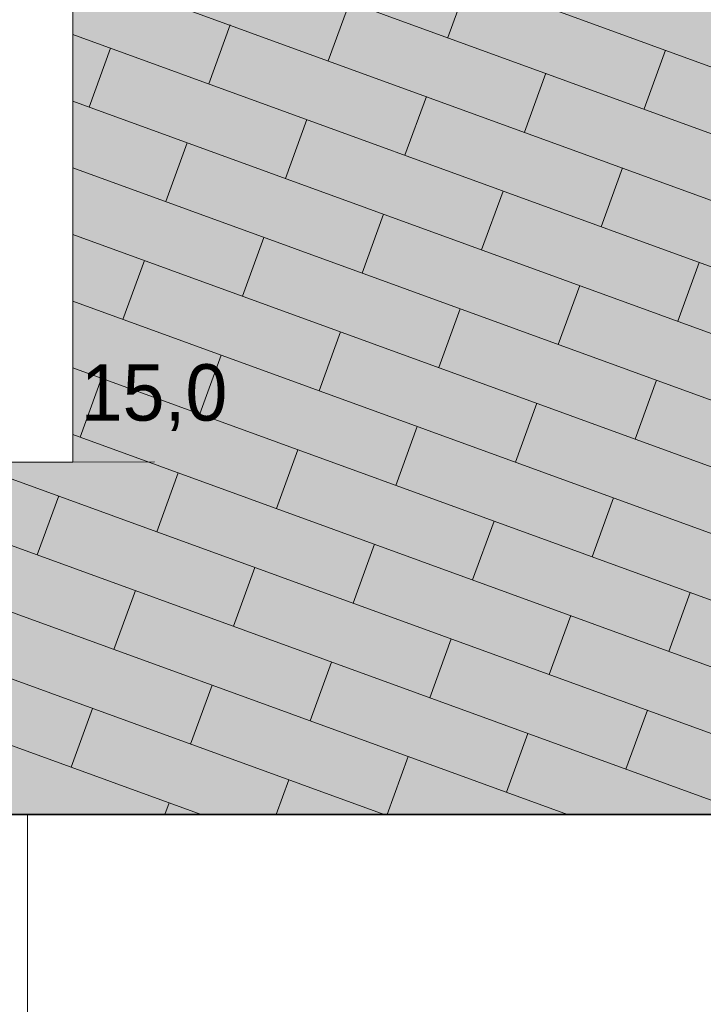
# Model space of a CAD drawing. Header units: millimetres. Extents: x -50987266 to 2610517, y -212233 to 51153522.
# Tile 174 of 174: x 1208287 to 1214834, y -119913 to -110484. Entities that reach past the tile are written whole.
import ezdxf

# ---------------------------------------------------------------- set-up
doc = ezdxf.new("R2010")
doc.units = ezdxf.units.MM
doc.layers.add('PDF6_Geometry', color=7, linetype='Continuous', true_color=0x7f7f7f)
doc.layers.add('PDF6_Solid Fills', color=7, linetype='Continuous', true_color=0xffffff)
doc.layers.add('PDF6_Text', color=7, linetype='Continuous')
doc.layers.add('S - LINE', color=7, linetype='Continuous', lineweight=15)
doc.styles.add('PDF AcadMtavr', font='acadmtavr.ttf')

# ---------------------------------------------------------------- blocks, each defined once
blk = doc.blocks.new('6-7')
at = {"layer": 'PDF6_Solid Fills', "transparency": 33554559}
blk.add_hatch(color=256, dxfattribs=at).paths.add_polyline_path([(3.7209, 3.873), (3.7209, 4.843), (12.215, 4.8247), (12.215, 4.0404), (12.4118, 4.0407), (12.4118, 4.8247), (15.1914, 4.8244), (15.1912, 3.2087), (12.297, 3.2087), (3.6356, 3.2087), (1.008, 3.2087), (1.0079, 4.843), (3.524, 4.843), (3.524, 3.8727)])
at = {"layer": 'PDF6_Geometry', "lineweight": 15}
blk.add_lwpolyline([(3.7209, 6.8384), (3.7209, 3.873)], dxfattribs=at)
at = {"layer": 'PDF6_Geometry', "color": 7, "lineweight": 13}
for points in [[(3.875, 3.8732), (3.524, 3.8727), (3.524, 4.843)], [(3.7209, 3.873), (3.7209, 4.843), (12.215, 4.8247)], [(3.7209, 3.873), (3.524, 3.8727)], [(1.008, 3.2087), (3.6356, 3.2087)], [(3.6356, 2.4326), (3.6356, 3.2087), (12.297, 3.2087)]]:
    blk.add_lwpolyline(points, dxfattribs=at)
at = {"layer": 'PDF6_Geometry', "color": 156, "lineweight": 13, "true_color": 0x004080}
for points in [[(3.9629, 4.8425), (8.4519, 3.2087)], [(4.3103, 4.8417), (8.7972, 3.2087)], [(3.7209, 4.8049), (8.1065, 3.2087)], [(1.0079, 4.7868), (5.3439, 3.2087)], [(4.4276, 4.6733), (4.468, 4.7843)], [(4.2023, 4.6297), (4.2427, 4.7407)], [(3.9769, 4.586), (4.0173, 4.697)], [(3.7209, 4.6792), (7.7612, 3.2087)], [(1.0079, 4.6611), (4.9986, 3.2087)], [(3.7515, 4.5424), (3.7919, 4.6533)], [(4.7976, 4.5387), (4.838, 4.6497)], [(4.5723, 4.495), (4.6126, 4.606)], [(3.7209, 4.5535), (7.4159, 3.2087)], [(4.3469, 4.4514), (4.3873, 4.5624)], [(1.0079, 4.5354), (4.6532, 3.2087)], [(4.1215, 4.4077), (4.1619, 4.5187)], [(3.8961, 4.364), (3.9365, 4.475)], [(3.7209, 4.4278), (7.0705, 3.2087)], [(4.7168, 4.3167), (4.7572, 4.4277)], [(1.0079, 4.4097), (4.3079, 3.2087)], [(4.4914, 4.2731), (4.5319, 4.384)], [(4.2661, 4.2294), (4.3065, 4.3404)], [(3.7209, 4.3022), (6.7252, 3.2087)], [(4.0407, 4.1857), (4.0811, 4.2967)], [(1.0079, 4.284), (3.9626, 3.2087)], [(3.8153, 4.1421), (3.8557, 4.2531)], [(4.8614, 4.1384), (4.9018, 4.2494)], [(4.636, 4.0948), (4.6764, 4.2057)], [(3.7209, 4.1764), (6.3799, 3.2087)], [(4.4106, 4.0511), (4.451, 4.1621)], [(4.1853, 4.0074), (4.2257, 4.1184)], [(3.9599, 3.9638), (4.0003, 4.0748)], [(3.7209, 4.0507), (6.0345, 3.2087)], [(3.7345, 3.9201), (3.7749, 4.0311)], [(4.7806, 3.9164), (4.821, 4.0274)], [(4.5552, 3.8727), (4.5956, 3.9838)], [(4.3298, 3.8291), (4.3702, 3.9401)], [(3.7209, 3.9251), (5.6892, 3.2087)], [(4.1045, 3.7855), (4.1449, 3.8964)], [(3.8791, 3.7418), (3.9195, 3.8528)], [(3.6537, 3.6981), (3.6941, 3.8091)], [(4.6998, 3.6944), (4.7402, 3.8054)], [(4.4745, 3.6508), (4.5148, 3.7618)], [(4.2491, 3.6071), (4.2895, 3.7181)], [(4.0237, 3.5635), (4.0641, 3.6744)], [(3.7983, 3.5198), (3.8387, 3.6308)], [(4.8444, 3.5161), (4.8848, 3.6271)], [(4.619, 3.4725), (4.6594, 3.5835)], [(4.3937, 3.4288), (4.4341, 3.5398)], [(4.1683, 3.3851), (4.2087, 3.4961)], [(3.9429, 3.3415), (3.9833, 3.4525)], [(3.7175, 3.2978), (3.7579, 3.4088)], [(4.7636, 3.2942), (4.804, 3.4051)], [(4.5382, 3.2505), (4.5786, 3.3615)], [(4.3135, 3.2087), (4.3532, 3.3178)], [(4.104, 3.2087), (4.1279, 3.2742)], [(3.8945, 3.2087), (3.9025, 3.2305)]]:
    blk.add_lwpolyline(points, dxfattribs=at)
at = {"layer": 'PDF6_Geometry', "color": 7, "lineweight": 35}
blk.add_lwpolyline([(0.4575, 3.2087), (15.1912, 3.2087)], dxfattribs=at)
at = {"layer": 'PDF6_Solid Fills', "lineweight": 35, "transparency": 33554559}
blk.add_solid([(3.7355, 3.9065), (3.7355, 4.0634), (3.9678, 3.9065), (3.9678, 4.0634)], dxfattribs=at)
at = {"layer": 'PDF6_Text', "insert": (3.7355, 3.9944), "char_height": 0.1063, "attachment_point": 4, "style": 'PDF AcadMtavr'}
blk.add_mtext('15,0', dxfattribs=at)

msp = doc.modelspace()

# ---------------------------------------------------------------- block references
at = {"layer": 'S - LINE', "xscale": 5080.001208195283, "yscale": 5080.001208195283, "zscale": 5080.001208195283}
msp.add_blockref('6-7', (1189894.5, -134395.4), dxfattribs=at)
msp.add_blockref('6-7', (1189894.5, -134395.4), dxfattribs=at)

doc.saveas('drawing.dxf')
